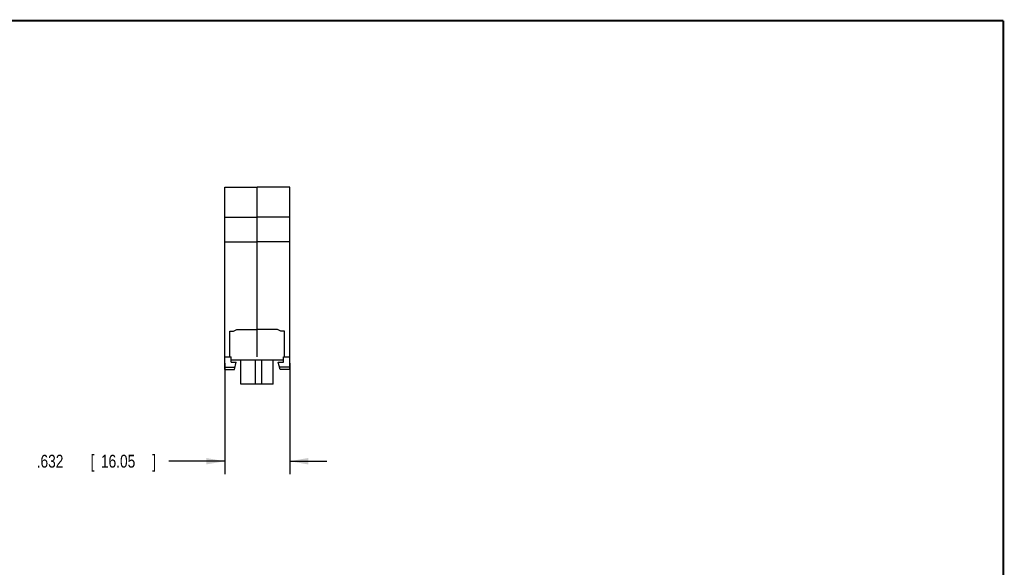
# Model space of a CAD drawing. Header units: inches. Extents: x 0.2 to 16.8, y 0.1 to 10.8.
# Tile 10 of 10: x 7.2 to 16.8, y 5.4 to 10.8. Entities that reach past the tile are written whole.
import ezdxf

# ---------------------------------------------------------------- set-up
doc = ezdxf.new("R2010")
doc.units = ezdxf.units.IN
doc.header["$LTSCALE"] = 0.935
doc.header["$MEASUREMENT"] = 0
doc.layers.get('0').update_dxf_attribs({"linetype": 'CONTINUOUS'})
doc.layers.add('DIMENSIONS', color=7, linetype='CONTINUOUS')
doc.styles.get("Standard").update_dxf_attribs({"font": 'txt', "width": 0.8})
doc.dimstyles.new('DIMSTYLE_1', dxfattribs={"dimtxt": 0.125, "dimasz": 0.18, "dimexe": 0.18, "dimexo": 0.0625, "dimgap": 0.09, "dimtad": 0, "dimtih": 1, "dimtoh": 1, "dimdec": 3, "dimzin": 4, "dimdsep": 46, "dimtxsty": 'STANDARD', "dimblk": '_FILLED', "dimblk1": '_FILLED', "dimblk2": '_FILLED', "dimcen": 0.09, "dimadec": 0, "dimazin": 0, "dimtp": 0.01, "dimtm": 0.01, "dimtfac": 1, "dimtdec": 3, "dimtofl": 0, "dimtmove": 0, "dimatfit": 3, "dimldrblk": '_FILLED', "dimfxl": 1, "dimtolj": 1, "dimtzin": 4, "dimarcsym": 0})

# ---------------------------------------------------------------- blocks, each defined once
blk = doc.blocks.new('_FILLED')
at = {"color": 0, "linetype": 'BYBLOCK'}
blk.add_solid([(0, 0), (-1, 0.174), (-1, -0.174)], dxfattribs=at)
blk = doc.blocks.new('*D4')
at = {"layer": 'DIMENSIONS', "color": 2, "linetype": 'CONTINUOUS'}
for p, q in [((9.1735, 7.426), (9.1735, 6.3485)), ((9.8055, 7.426), (9.8055, 6.3485)), ((9.1735, 6.4735), (8.6308, 6.4735)), ((9.8055, 6.4735), (10.1655, 6.4735))]:
    blk.add_line(p, q, dxfattribs=at)
at = {"layer": 'DIMENSIONS', "color": 2, "linetype": 'CONTINUOUS', "xscale": 0.18, "yscale": 0.18, "zscale": 0.18}
blk.add_blockref('_FILLED', (9.1735, 6.4735), dxfattribs=at)
at = {"layer": 'DIMENSIONS', "color": 2, "linetype": 'CONTINUOUS', "xscale": 0.18, "yscale": 0.18, "zscale": 0.18, "rotation": 180}
blk.add_blockref('_FILLED', (9.8055, 6.4735), dxfattribs=at)
at = {"layer": 'DIMENSIONS', "color": 2, "linetype": 'CONTINUOUS', "width": 0.8}
for s, p in [('.632', (7.3433, 6.411)), ('[', (7.8683, 6.411)), ('16.05', (7.9683, 6.411)), (']', (8.4683, 6.411))]:
    blk.add_text(s, height=0.125, dxfattribs=at).set_placement(p)

msp = doc.modelspace()

# ---------------------------------------------------------------- linework, layer by layer
at = {"color": 7, "linetype": 'CONTINUOUS'}
for p, q in [((9.1735, 7.3665), (9.1735, 9.1385)), ((9.1735, 9.1385), (9.4885, 9.1385)), ((9.4885, 7.4885), (9.4885, 9.1385)), ((9.4905, 7.4885), (9.4905, 9.1385)), ((9.8055, 9.1385), (9.4905, 9.1385)), ((9.8055, 7.3665), (9.8055, 9.1385)), ((9.1735, 8.8487), (9.4885, 8.8487)), ((9.8055, 8.8487), (9.4905, 8.8487)), ((9.1735, 8.6085), (9.4885, 8.6085)), ((9.8055, 8.6085), (9.4905, 8.6085)), ((9.2225, 7.7385), (9.2595, 7.7385)), ((9.2225, 7.4885), (9.2225, 7.7385)), ((9.2595, 7.7385), (9.2905, 7.7545)), ((9.2905, 7.7545), (9.4885, 7.7545)), ((9.6885, 7.7545), (9.4905, 7.7545)), ((9.7195, 7.7385), (9.6885, 7.7545)), ((9.7565, 7.7385), (9.7195, 7.7385)), ((9.7565, 7.4885), (9.7565, 7.7385)), ((9.4885, 7.6635), (9.4905, 7.6635)), ((9.1735, 7.4885), (9.2345, 7.4885)), ((9.2345, 7.4375), (9.2345, 7.4885)), ((9.4885, 7.4885), (9.4905, 7.4885)), ((9.7465, 7.4885), (9.8055, 7.4885)), ((9.7465, 7.4585), (9.7465, 7.4885)), ((9.1735, 7.3885), (9.2731, 7.3885)), ((9.2345, 7.4585), (9.7465, 7.4585)), ((9.2345, 7.4375), (9.2855, 7.4375)), ((9.2675, 7.3665), (9.2855, 7.4375)), ((9.3315, 7.2235), (9.3315, 7.4585)), ((9.4724, 7.2235), (9.4724, 7.4585)), ((9.5354, 7.2235), (9.5354, 7.4585)), ((9.6445, 7.2235), (9.6445, 7.4585)), ((9.6935, 7.4375), (9.7445, 7.4375)), ((9.7115, 7.3665), (9.6935, 7.4375)), ((9.8055, 7.3885), (9.7059, 7.3885)), ((9.7445, 7.4375), (9.7445, 7.4585)), ((9.1735, 7.3665), (9.2675, 7.3665)), ((9.8055, 7.3665), (9.7115, 7.3665)), ((9.6445, 7.2235), (9.3315, 7.2235))]:
    msp.add_line(p, q, dxfattribs=at)
at = {"color": 7, "linetype": 'CONTINUOUS', "const_width": 0.02}
for points in [[(16.75, 10.7586), (0.25, 10.7586)], [(16.75, 0.2586), (16.75, 10.7586)]]:
    msp.add_lwpolyline(points, dxfattribs=at)

# ---------------------------------------------------------------- dimensions: what is measured, and where the dimension line sits
at = {"layer": 'DIMENSIONS', "color": 2, "linetype": 'CONTINUOUS'}
dim = msp.add_linear_dim(base=(9.8055, 6.4735), p1=(9.1735, 7.426), p2=(9.8055, 7.426), dimstyle='DIMSTYLE_1', dxfattribs=at)
dim.commit()
dim.dimension.update_dxf_attribs({"geometry": '*D4', "text_midpoint": (7.9558, 6.4735), "dimtype": 160})

doc.saveas('drawing.dxf')
